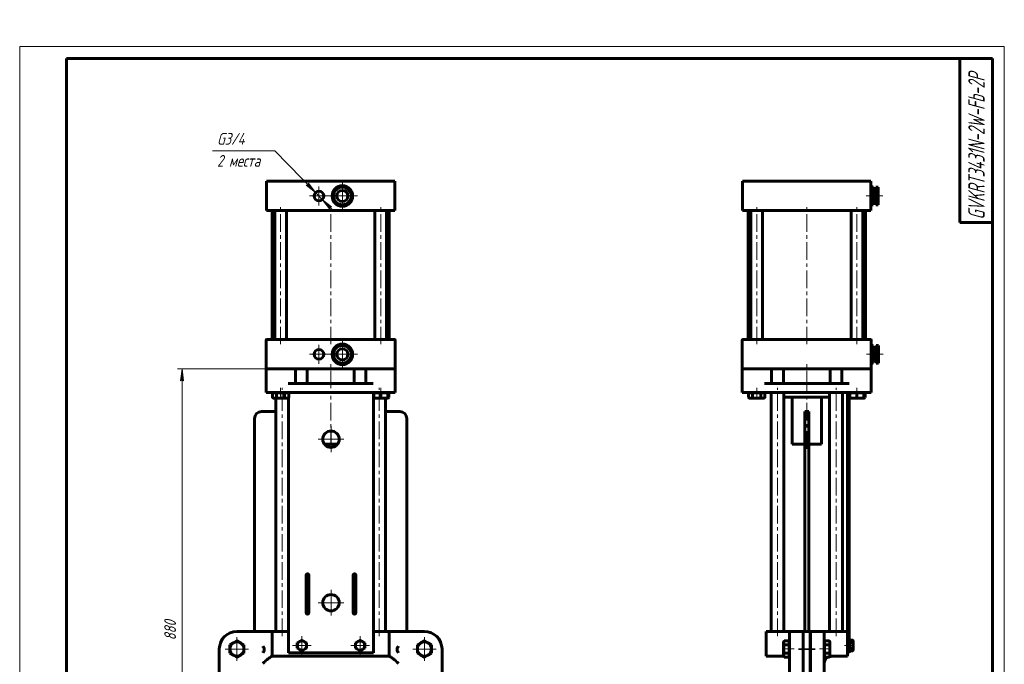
# Model space of a CAD drawing. Header units: millimetres. Extents: x -62 to 420, y 0 to 605.
# Tile 6 of 6: x 0 to 420, y 331 to 605. Entities that reach past the tile are written whole.
import ezdxf

# ---------------------------------------------------------------- set-up
doc = ezdxf.new("R2010")
doc.units = ezdxf.units.MM
for name, pattern in [('K5LT_AXLED', [12, 7.5, -1.5, 1.5, -1.5]), ('K5LT_BASIC', [0]), ('K5LT_THIN', [0])]:
    doc.linetypes.add(name, pattern=pattern)
doc.layers.add('Системный слой', color=7, linetype='Continuous')
doc.layers.add('Системный слой (1)', color=7, linetype='Continuous', true_color=0x6c6c6c)
doc.styles.add('KDIMTEXTSTYLE', font='txt', dxfattribs={"width": 0.96, "oblique": 15, "height": 5})
doc.styles.add('KTEXTSTYLE', font='txt', dxfattribs={"width": 0.96, "height": 5})
doc.dimstyles.new('KDIMSTYLE (0.25)', dxfattribs={"dimtxt": 5, "dimasz": 1, "dimexe": 2, "dimexo": 0, "dimgap": 1, "dimtad": 1, "dimlfac": 4, "dimtxsty": 'KDIMTEXTSTYLE', "dimsah": 1, "dimcen": 0, "dimdle": 1, "dimadec": 0, "dimazin": 0, "dimtfac": 0.667, "dimtmove": 0, "dimatfit": 3, "dimfxl": 1, "dimtvp": 1, "dimtolj": 1, "dimtzin": 0, "dimarcsym": 0})

# ---------------------------------------------------------------- blocks, each defined once
blk = doc.blocks.new('U0')
at = {"layer": 'Системный слой (1)', "color": 150, "linetype": 'K5LT_BASIC', "lineweight": 60, "true_color": 0x0080ff}
for p, q in [((136.21, 466.31), (136.04, 466.32)), ((139.7, 466.08), (139.53, 466.09))]:
    blk.add_line(p, q, dxfattribs=at)
blk = doc.blocks.new('U1')
at = {"layer": 'Системный слой (1)', "color": 150, "linetype": 'K5LT_BASIC', "lineweight": 60, "true_color": 0x0080ff}
for p, q in [((135.88, 466.24), (135.78, 466.1)), ((133.93, 463.33), (133.84, 463.19))]:
    blk.add_line(p, q, dxfattribs=at)
blk = doc.blocks.new('U2')
at = {"layer": 'Системный слой (1)', "color": 150, "linetype": 'K5LT_BASIC', "lineweight": 60, "true_color": 0x0080ff}
for p, q in [((134.42, 532.4), (134.41, 532.23)), ((134.19, 528.91), (134.18, 528.74))]:
    blk.add_line(p, q, dxfattribs=at)
blk = doc.blocks.new('U3')
at = {"layer": 'Системный слой (1)', "color": 150, "linetype": 'K5LT_BASIC', "lineweight": 60, "true_color": 0x0080ff}
for p, q in [((135.6, 459.62), (135.77, 459.6)), ((139.09, 459.38), (139.26, 459.37))]:
    blk.add_line(p, q, dxfattribs=at)
blk = doc.blocks.new('U4')
at = {"layer": 'Системный слой (1)', "color": 150, "linetype": 'K5LT_BASIC', "lineweight": 60, "true_color": 0x0080ff}
for p, q in [((139.93, 465.82), (139.86, 465.97)), ((141.47, 462.69), (141.4, 462.84))]:
    blk.add_line(p, q, dxfattribs=at)
blk = doc.blocks.new('U5')
at = {"layer": 'Системный слой (1)', "color": 150, "linetype": 'K5LT_BASIC', "lineweight": 60, "true_color": 0x0080ff}
for p, q in [((137.81, 534.17), (137.66, 534.1)), ((134.67, 532.63), (134.52, 532.55))]:
    blk.add_line(p, q, dxfattribs=at)
blk = doc.blocks.new('U6')
at = {"layer": 'Системный слой (1)', "color": 150, "linetype": 'K5LT_BASIC', "lineweight": 60, "true_color": 0x0080ff}
for p, q in [((141.37, 462.36), (141.46, 462.5)), ((139.42, 459.46), (139.52, 459.59))]:
    blk.add_line(p, q, dxfattribs=at)
blk = doc.blocks.new('U7')
at = {"layer": 'Системный слой (1)', "color": 150, "linetype": 'K5LT_BASIC', "lineweight": 60, "true_color": 0x0080ff}
for p, q in [((134.26, 528.57), (134.4, 528.48)), ((137.17, 526.63), (137.3, 526.54))]:
    blk.add_line(p, q, dxfattribs=at)
blk = doc.blocks.new('U8')
at = {"layer": 'Системный слой (1)', "color": 150, "linetype": 'K5LT_BASIC', "lineweight": 60, "true_color": 0x0080ff}
for p, q in [((137.49, 526.52), (137.64, 526.6)), ((140.63, 528.07), (140.78, 528.14))]:
    blk.add_line(p, q, dxfattribs=at)
blk = doc.blocks.new('U9')
at = {"layer": 'Системный слой (1)', "color": 150, "linetype": 'K5LT_BASIC', "lineweight": 60, "true_color": 0x0080ff}
for p, q in [((141.11, 531.79), (141.12, 531.95)), ((140.88, 528.3), (140.89, 528.46))]:
    blk.add_line(p, q, dxfattribs=at)
blk = doc.blocks.new('U10')
at = {"layer": 'Системный слой (1)', "color": 150, "linetype": 'K5LT_BASIC', "lineweight": 60, "true_color": 0x0080ff}
for p, q in [((138.14, 534.07), (138, 534.16)), ((141.04, 532.12), (140.9, 532.21))]:
    blk.add_line(p, q, dxfattribs=at)
blk = doc.blocks.new('U11')
at = {"layer": 'Системный слой (1)', "color": 150, "linetype": 'K5LT_BASIC', "lineweight": 60, "true_color": 0x0080ff}
for p, q in [((133.83, 463.01), (133.9, 462.86)), ((135.37, 459.87), (135.44, 459.72))]:
    blk.add_line(p, q, dxfattribs=at)
blk = doc.blocks.new('U12')
at = {"layer": 'Системный слой (1)', "color": 150, "linetype": 'K5LT_BASIC', "lineweight": 60, "true_color": 0x0080ff}
for p, q in [((157.02, 444.16), (157.17, 444.21)), ((157.17, 444.21), (157.32, 444.28)), ((157.32, 444.28), (157.48, 444.36))]:
    blk.add_line(p, q, dxfattribs=at)
blk = doc.blocks.new('U13')
at = {"layer": 'Системный слой (1)', "color": 150, "linetype": 'K5LT_BASIC', "lineweight": 60, "true_color": 0x0080ff}
for p, q in [((114.67, 446.6), (114.67, 446.4)), ((114.67, 444.32), (114.67, 335.55))]:
    blk.add_line(p, q, dxfattribs=at)
blk = doc.blocks.new('D0')
at = {"layer": 'Системный слой (1)'}
for points in [[(69.91, 451.6), (69.26, 456.6), (68.6, 451.6), (69.26, 452.1)], [(69.26, 236.6), (69.91, 241.6), (69.26, 241.1), (68.6, 241.6)]]:
    blk.add_hatch(color=7, dxfattribs=at).paths.add_polyline_path(points)
at = {"layer": 'Системный слой (1)', "color": 7, "linetype": 'K5LT_THIN', "lineweight": 18}
for p, q in [((114.59, 456.6), (67.26, 456.6)), ((68.6, 451.6), (69.26, 456.6)), ((69.26, 456.6), (69.91, 451.6)), ((69.26, 452.1), (68.6, 451.6)), ((69.91, 451.6), (69.26, 452.1)), ((69.26, 236.6), (68.6, 241.6)), ((68.6, 241.6), (69.26, 241.1)), ((69.26, 241.1), (69.91, 241.6)), ((69.91, 241.6), (69.26, 236.6)), ((132.65, 236.6), (67.26, 236.6))]:
    blk.add_line(p, q, dxfattribs=at)
blk.add_wipeout([(68.26, 340.92), (60.87, 340.92), (60.87, 351.82), (68.26, 351.82)]).dxf.layer = 'Системный слой (1)'
blk.add_line((69.26, 456.6), (69.26, 236.6), dxfattribs=at)
at = {"layer": 'Системный слой (1)', "color": 7, "insert": (61.67, 340.92), "char_height": 5, "attachment_point": 1, "rotation": 90, "style": 'KTEXTSTYLE'}
blk.add_mtext('\\fArial|b0|c204|p34;\\H5.0;\\W1.000;\\Q15;\\fGOST Type AU|b0|i0|c204|p34;\\Q15;\\W0.960;880', dxfattribs=at)
blk = doc.blocks.new('KDIMARROW_01')
at = {"layer": 'Системный слой'}
blk.add_hatch(color=0, dxfattribs=at).paths.add_polyline_path([(0, 0), (-5, 0.66), (-4.5, 0), (-5, -0.66)])
at = {"layer": 'Системный слой', "color": 0, "linetype": 'K5LT_THIN', "lineweight": 18}
for p, q in [((-4.5, 0), (-5, 0.66)), ((-5, 0.66), (0, 0)), ((0, 0), (-5, -0.66)), ((-5, -0.66), (-4.5, 0))]:
    blk.add_line(p, q, dxfattribs=at)
at = {"layer": 'Системный слой (1)', "color": 0, "linetype": 'K5LT_THIN', "lineweight": 18}
blk.add_line((132.65, 236.6), (132.4, 236.6), dxfattribs=at)
blk = doc.blocks.new('D5')
at = {"layer": 'Системный слой (1)'}
for points in [[(126.23, 531.81), (123.21, 535.85), (123.09, 535.03), (122.27, 534.93)], [(133.04, 525.76), (129.08, 528.88), (132.09, 524.84), (132.22, 525.66)]]:
    blk.add_hatch(color=7, dxfattribs=at).paths.add_polyline_path(points)
at = {"layer": 'Системный слой (1)', "color": 7, "linetype": 'K5LT_THIN', "lineweight": 18}
for p, q in [((126.23, 531.81), (108.9, 549.6)), ((126.23, 531.81), (121.34, 536.82)), ((123.09, 535.03), (122.27, 534.93)), ((122.27, 534.93), (126.23, 531.81)), ((123.21, 535.85), (123.09, 535.03)), ((126.23, 531.81), (123.21, 535.85)), ((129.08, 528.88), (126.23, 531.81)), ((129.08, 528.88), (132.09, 524.84)), ((133.04, 525.76), (129.08, 528.88)), ((129.08, 528.88), (133.96, 523.87)), ((132.09, 524.84), (132.22, 525.66)), ((132.22, 525.66), (133.04, 525.76))]:
    blk.add_line(p, q, dxfattribs=at)
blk.add_wipeout([(84.18, 541.22), (84.18, 557.98), (105.99, 557.98), (105.99, 541.22)]).dxf.layer = 'Системный слой (1)'
blk.add_line((108.9, 549.6), (82.18, 549.6), dxfattribs=at)
at = {"layer": 'Системный слой (1)', "color": 7, "char_height": 5, "attachment_point": 1, "style": 'KTEXTSTYLE'}
for s, insert in [('\\fArial|b0|c204|p34;\\H5.0;\\W1.000;\\Q15;\\fGOST Type AU|b0|i0|c204|p34;\\Q15;\\W0.960;G3/4', (84.18, 557.19)), ('\\fArial|b0|c204|p34;\\H5.0;\\W1.000;\\Q15;\\fGOST Type AU|b0|i0|c204|p34;\\Q15;\\W0.960;2 места', (84.18, 547.81))]:
    blk.add_mtext(s, dxfattribs=dict(at, insert=insert))
blk = doc.blocks.new('U14')
at = {"layer": 'Системный слой (1)', "color": 30, "linetype": 'K5LT_AXLED', "lineweight": 18, "true_color": 0xff8000}
for q in [(127.65, 466.89), (123.61, 462.85), (131.69, 462.85), (127.65, 458.8)]:
    blk.add_line((127.65, 462.85), q, dxfattribs=at)
blk = doc.blocks.new('U15')
at = {"layer": 'Системный слой (1)', "color": 30, "linetype": 'K5LT_AXLED', "lineweight": 18, "true_color": 0xff8000}
for q in [(127.65, 534.39), (123.61, 530.35), (131.69, 530.35), (127.65, 526.3)]:
    blk.add_line((127.65, 530.35), q, dxfattribs=at)
blk = doc.blocks.new('U16')
at = {"layer": 'Системный слой (1)', "color": 30, "linetype": 'K5LT_AXLED', "lineweight": 18, "true_color": 0xff8000}
for q in [(137.65, 469.22), (131.28, 462.85), (144.03, 462.85), (137.65, 456.47)]:
    blk.add_line((137.65, 462.85), q, dxfattribs=at)
blk = doc.blocks.new('U17')
at = {"layer": 'Системный слой (1)', "color": 30, "linetype": 'K5LT_AXLED', "lineweight": 18, "true_color": 0xff8000}
for q in [(137.65, 536.72), (131.28, 530.35), (144.03, 530.35), (137.65, 523.97)]:
    blk.add_line((137.65, 530.35), q, dxfattribs=at)
blk = doc.blocks.new('U18')
at = {"layer": 'Системный слой (1)', "color": 30, "linetype": 'K5LT_AXLED', "lineweight": 18, "true_color": 0xff8000}
for q in [(120.4, 342.69), (116.4, 338.69), (124.4, 338.69), (120.4, 334.69)]:
    blk.add_line((120.4, 338.69), q, dxfattribs=at)
blk = doc.blocks.new('U19')
at = {"layer": 'Системный слой (1)', "color": 30, "linetype": 'K5LT_AXLED', "lineweight": 18, "true_color": 0xff8000}
for q in [(145.19, 342.69), (141.19, 338.69), (149.19, 338.69), (145.19, 334.69)]:
    blk.add_line((145.19, 338.69), q, dxfattribs=at)
blk = doc.blocks.new('U26')
at = {"layer": 'Системный слой (1)', "color": 30, "linetype": 'K5LT_AXLED', "lineweight": 18, "true_color": 0xff8000}
for q in [(92.65, 342.22), (87.65, 337.22), (97.65, 337.22), (92.65, 332.22)]:
    blk.add_line((92.65, 337.22), q, dxfattribs=at)
blk = doc.blocks.new('U32')
at = {"layer": 'Системный слой (1)', "color": 30, "linetype": 'K5LT_AXLED', "lineweight": 18, "true_color": 0xff8000}
for q in [(132.8, 362.45), (127.3, 356.96), (138.29, 356.96), (132.8, 351.46)]:
    blk.add_line((132.8, 356.96), q, dxfattribs=at)
blk = doc.blocks.new('U33')
at = {"layer": 'Системный слой (1)', "color": 30, "linetype": 'K5LT_AXLED', "lineweight": 18, "true_color": 0xff8000}
for q in [(132.8, 432.15), (127.3, 426.65), (138.29, 426.65), (132.8, 421.16)]:
    blk.add_line((132.8, 426.65), q, dxfattribs=at)
blk = doc.blocks.new('U43')
at = {"layer": 'Системный слой (1)', "color": 30, "linetype": 'K5LT_AXLED', "lineweight": 18, "true_color": 0xff8000}
for q in [(172.65, 342.22), (167.65, 337.22), (177.65, 337.22), (172.65, 332.22)]:
    blk.add_line((172.65, 337.22), q, dxfattribs=at)
blk = doc.blocks.new('U46')
at = {"layer": 'Системный слой (1)', "color": 150, "linetype": 'K5LT_BASIC', "lineweight": 60, "true_color": 0x0080ff}
for p, q in [((353.88, 444.25), (353.96, 444.21)), ((353.96, 444.21), (354.04, 444.18)), ((354.04, 444.18), (354.12, 444.16))]:
    blk.add_line(p, q, dxfattribs=at)
blk = doc.blocks.new('U47')
at = {"layer": 'Системный слой (1)', "color": 150, "linetype": 'K5LT_BASIC', "lineweight": 60, "true_color": 0x0080ff}
for p, q in [((360.12, 444.16), (360.27, 444.21)), ((360.27, 444.21), (360.42, 444.28)), ((360.42, 444.28), (360.58, 444.36))]:
    blk.add_line(p, q, dxfattribs=at)
blk = doc.blocks.new('U48')
at = {"layer": 'Системный слой (1)', "color": 150, "linetype": 'K5LT_BASIC', "lineweight": 60, "true_color": 0x0080ff}
for p, q in [((324.38, 334.1), (325.95, 334.1)), ((328.18, 334.1), (328.38, 334.1))]:
    blk.add_line(p, q, dxfattribs=at)
blk = doc.blocks.new('U49')
at = {"layer": 'Системный слой (1)', "color": 150, "linetype": 'K5LT_BASIC', "lineweight": 60, "true_color": 0x0080ff}
for start, end in [(117.2179, 180), (90, 102.802)]:
    blk.add_arc((346.19, 331.03), 3.06, start, end, dxfattribs=at)
blk = doc.blocks.new('U53')
at = {"color": 7, "linetype": 'K5LT_THIN', "lineweight": 18}
for p, q in [((0, 0), (0, 594)), ((0, 594), (420, 594)), ((420, 594), (420, 0))]:
    blk.add_line(p, q, dxfattribs=at)
at = {"color": 150, "linetype": 'K5LT_BASIC', "lineweight": 60, "true_color": 0x0080ff}
for p, q in [((20, 5), (20, 589)), ((20, 589), (415, 589)), ((401, 519), (401, 589)), ((415, 589), (415, 5)), ((415, 519), (401, 519))]:
    blk.add_line(p, q, dxfattribs=at)
at = {"color": 7, "insert": (404.64, 520.27), "char_height": 7, "attachment_point": 1, "rotation": 90, "style": 'KTEXTSTYLE'}
blk.add_mtext('\\fArial|b0|c204|p34;\\H5.0;\\W1.000;\\Q15;\\fGOST Type AU|b0|i0|c204|p34;\\Q15;\\W0.762;\\H7.00;GVKRT3431N-2W-Fb-2P', dxfattribs=at)

msp = doc.modelspace()

# ---------------------------------------------------------------- linework, layer by layer
at = {"layer": 'Системный слой (1)', "color": 150, "linetype": 'K5LT_BASIC', "lineweight": 60, "true_color": 0x0080ff}
for p, q in [((105.2757, 536.597), (108.9007, 536.597)), ((105.2757, 524.097), (105.2757, 536.597)), ((108.9007, 536.597), (156.4007, 536.597)), ((156.4007, 536.597), (160.0257, 536.597)), ((160.0257, 524.097), (160.0257, 536.597)), ((308.3752, 536.597), (312.0002, 536.597)), ((308.3752, 524.097), (308.3752, 536.597)), ((312.0002, 536.597), (359.5002, 536.597)), ((359.5002, 536.597), (363.1252, 536.597)), ((363.1252, 524.097), (363.1252, 536.597)), ((363.1252, 534.722), (363.3752, 534.722)), ((363.3752, 534.722), (363.3752, 525.972)), ((363.3752, 534.1901), (364.1252, 534.1901)), ((364.1252, 534.1901), (364.1252, 534.1708)), ((364.1252, 534.1708), (364.1252, 532.5526)), ((365.2502, 534.097), (365.2502, 526.597)), ((365.2502, 534.097), (366.2502, 534.097)), ((366.2502, 534.097), (366.2502, 526.597)), ((364.1252, 533.097), (365.2502, 533.097)), ((364.1252, 532.5526), (364.1252, 532.3968)), ((364.1252, 532.3968), (364.1252, 528.7412)), ((363.1252, 525.972), (363.3752, 525.972)), ((363.3752, 526.5038), (364.1252, 526.5038)), ((364.1252, 528.7412), (364.1252, 528.5729)), ((364.1252, 528.5729), (364.1252, 526.5355)), ((364.1252, 527.597), (365.2502, 527.597)), ((364.1252, 526.5355), (364.1252, 526.5038)), ((365.2502, 526.597), (366.2502, 526.597)), ((105.2757, 524.097), (108.9007, 524.097)), ((107.6507, 469.097), (107.6507, 524.097)), ((108.7838, 469.097), (108.7838, 524.097)), ((108.9007, 524.097), (156.4007, 524.097)), ((113.7838, 469.097), (113.7838, 524.097)), ((151.5175, 469.097), (151.5175, 524.097)), ((156.4007, 524.097), (160.0257, 524.097)), ((156.5175, 469.097), (156.5175, 524.097)), ((157.6507, 469.097), (157.6507, 524.097)), ((308.3752, 524.097), (312.0002, 524.097)), ((310.7502, 469.097), (310.7502, 524.097)), ((311.8833, 469.097), (311.8833, 524.097)), ((312.0002, 524.097), (359.5002, 524.097)), ((316.8833, 469.097), (316.8833, 524.097)), ((354.617, 469.097), (354.617, 524.097)), ((359.5002, 524.097), (363.1252, 524.097)), ((359.617, 469.097), (359.617, 524.097)), ((360.7502, 469.097), (360.7502, 524.097)), ((105.1507, 468.972), (105.1507, 456.722)), ((108.9007, 469.097), (105.2757, 469.097)), ((156.4007, 469.097), (108.9007, 469.097)), ((160.0257, 469.097), (156.4007, 469.097)), ((160.1507, 456.722), (160.1507, 468.972)), ((308.2502, 468.972), (308.2502, 456.722)), ((312.0002, 469.097), (308.3752, 469.097)), ((359.5002, 469.097), (312.0002, 469.097)), ((363.1252, 469.097), (359.5002, 469.097)), ((363.2502, 456.722), (363.2502, 468.972)), ((363.2502, 467.222), (363.5002, 467.222)), ((363.5002, 467.222), (363.5002, 458.472)), ((363.5002, 466.3214), (364.2502, 466.3214)), ((364.2502, 466.3214), (364.2502, 466.2381)), ((364.2502, 466.2381), (364.2502, 463.1933)), ((365.3752, 466.597), (366.3752, 466.597)), ((365.3752, 466.597), (365.3752, 459.097)), ((366.3752, 466.597), (366.3752, 459.097)), ((364.2502, 465.597), (365.3752, 465.597)), ((364.2502, 463.1933), (364.2502, 463.0062)), ((364.2502, 463.0062), (364.2502, 459.7193)), ((363.2502, 458.472), (363.5002, 458.472)), ((363.5002, 459.3725), (364.2502, 459.3725)), ((364.2502, 460.097), (365.3752, 460.097)), ((364.2502, 459.7193), (364.2502, 459.615)), ((364.2502, 459.615), (364.2502, 459.3729)), ((364.2502, 459.3729), (364.2502, 459.3725)), ((365.3752, 459.097), (366.3752, 459.097)), ((108.2132, 456.597), (105.1507, 456.597)), ((105.1507, 456.597), (105.1507, 446.597)), ((108.2132, 456.597), (114.5882, 456.597)), ((115.4542, 456.597), (114.5882, 456.597)), ((115.4542, 456.597), (149.8472, 456.597)), ((117.6507, 450.347), (117.6507, 456.597)), ((122.6507, 456.597), (122.6507, 450.347)), ((142.6507, 456.597), (142.6507, 450.347)), ((147.6507, 456.597), (147.6507, 450.347)), ((150.7132, 456.597), (149.8472, 456.597)), ((150.7132, 456.597), (157.0882, 456.597)), ((160.1507, 456.597), (157.0882, 456.597)), ((160.1507, 446.597), (160.1507, 456.597)), ((311.3127, 456.597), (308.2502, 456.597)), ((308.2502, 456.597), (308.2502, 446.597)), ((311.3127, 456.597), (317.6877, 456.597)), ((318.5537, 456.597), (317.6877, 456.597)), ((318.5537, 456.597), (352.9467, 456.597)), ((320.7502, 450.347), (320.7502, 456.597)), ((325.7502, 456.597), (325.7502, 450.347)), ((345.7502, 456.597), (345.7502, 450.347)), ((350.7502, 456.597), (350.7502, 450.347)), ((353.8127, 456.597), (352.9467, 456.597)), ((353.8127, 456.597), (360.1877, 456.597)), ((363.2502, 456.597), (360.1877, 456.597)), ((363.2502, 446.597), (363.2502, 456.597)), ((114.5882, 450.347), (150.7132, 450.347)), ((317.6877, 450.347), (353.8127, 450.347)), ((105.1507, 446.597), (108.2132, 446.597)), ((107.8197, 446.3969), (107.8197, 444.3649)), ((107.8197, 446.3969), (108.6858, 446.3969)), ((108.2132, 446.597), (157.0882, 446.597)), ((108.2838, 446.3969), (108.2838, 446.597)), ((108.6858, 446.3969), (109.5518, 446.3969)), ((109.5518, 446.3969), (111.2838, 446.3969)), ((109.5518, 446.3969), (109.5518, 444.3649)), ((111.2838, 446.3969), (113.0159, 446.3969)), ((113.0159, 446.3969), (113.8819, 446.3969)), ((113.0159, 446.3969), (113.0159, 444.3649)), ((113.8819, 446.3969), (114.7479, 446.3969)), ((114.2838, 446.3969), (114.2838, 446.597)), ((114.7479, 446.3969), (114.7479, 444.3649)), ((150.9221, 335.5536), (150.9221, 446.597)), ((151.0175, 446.3969), (151.0175, 446.597)), ((151.0175, 446.3969), (152.5175, 446.3969)), ((151.0175, 446.3969), (151.0175, 444.3649)), ((152.5175, 446.3969), (154.0175, 446.3969)), ((154.0175, 446.3969), (154.0175, 444.3649)), ((154.0175, 446.3969), (155.5175, 446.3969)), ((155.5175, 446.3969), (157.0175, 446.3969)), ((157.0175, 446.3969), (157.0175, 446.597)), ((157.0175, 446.3969), (157.0175, 444.3649)), ((157.0175, 446.3969), (157.4816, 446.3969)), ((157.0882, 446.597), (160.1507, 446.597)), ((157.4816, 446.3969), (157.4816, 444.3649)), ((308.2502, 446.597), (311.3127, 446.597)), ((310.9192, 446.3969), (310.9192, 444.3649)), ((310.9192, 446.3969), (311.7853, 446.3969)), ((311.3127, 446.597), (360.1877, 446.597)), ((311.3833, 446.3969), (311.3833, 446.597)), ((311.7853, 446.3969), (312.6513, 446.3969)), ((312.6513, 446.3969), (312.6513, 444.3649)), ((312.6513, 446.3969), (314.3833, 446.3969)), ((314.3833, 446.3969), (316.1154, 446.3969)), ((316.1154, 446.3969), (316.9814, 446.3969)), ((316.1154, 446.3969), (316.1154, 444.3649)), ((316.9814, 446.3969), (317.8474, 446.3969)), ((317.3833, 446.3969), (317.3833, 446.597)), ((317.8474, 446.3969), (317.8474, 444.3649)), ((320.5002, 344.722), (320.5002, 446.597)), ((326.0002, 344.722), (326.0002, 446.597)), ((345.5002, 344.722), (345.5002, 446.597)), ((351.0002, 344.722), (351.0002, 446.597)), ((353.1252, 446.597), (353.1252, 344.722)), ((353.8752, 446.597), (353.8752, 335.5536)), ((353.8752, 446.3969), (354.117, 446.3969)), ((354.117, 446.3969), (354.117, 446.597)), ((354.117, 446.3969), (355.617, 446.3969)), ((354.117, 446.3969), (354.117, 444.3649)), ((355.617, 446.3969), (357.117, 446.3969)), ((357.117, 446.3969), (357.117, 444.3649)), ((357.117, 446.3969), (358.617, 446.3969)), ((358.617, 446.3969), (360.117, 446.3969)), ((360.117, 446.3969), (360.117, 446.597)), ((360.117, 446.3969), (360.5811, 446.3969)), ((360.117, 446.3969), (360.117, 444.3649)), ((360.1877, 446.597), (363.2502, 446.597)), ((360.5811, 446.3969), (360.5811, 444.3649)), ((108.2838, 444.0969), (107.8197, 444.3649)), ((108.6858, 444.0969), (108.2838, 444.0969)), ((111.2838, 444.0969), (108.6858, 444.0969)), ((109.2757, 344.722), (109.2757, 444.0969)), ((113.8819, 444.0969), (111.2838, 444.0969)), ((114.2838, 444.0969), (113.8819, 444.0969)), ((114.2838, 444.0969), (114.7479, 444.3649)), ((151.0175, 444.0969), (151.0175, 444.3649)), ((152.5175, 444.0969), (151.0175, 444.0969)), ((155.5175, 444.0969), (152.5175, 444.0969)), ((157.0175, 444.0969), (155.5175, 444.0969)), ((156.0257, 344.722), (156.0257, 444.0969)), ((157.0175, 444.3649), (157.0175, 444.0969)), ((157.0175, 444.0969), (157.4816, 444.3649)), ((311.3833, 444.0969), (310.9192, 444.3649)), ((311.7853, 444.0969), (311.3833, 444.0969)), ((314.3833, 444.0969), (311.7853, 444.0969)), ((316.9814, 444.0969), (314.3833, 444.0969)), ((317.3833, 444.0969), (316.9814, 444.0969)), ((317.3833, 444.0969), (317.8474, 444.3649)), ((345.5002, 444.597), (326.0002, 444.597)), ((329.5002, 444.597), (329.5002, 424.597)), ((342.0002, 444.597), (342.0002, 424.597)), ((354.117, 444.0969), (353.8752, 444.2366)), ((354.117, 444.0969), (354.117, 444.3649)), ((355.617, 444.0969), (354.117, 444.0969)), ((358.617, 444.0969), (355.617, 444.0969)), ((360.117, 444.0969), (358.617, 444.0969)), ((360.117, 444.0969), (360.5811, 444.3649)), ((360.117, 444.3649), (360.117, 444.0969)), ((103.2132, 438.472), (109.2757, 438.472)), ((156.0257, 438.472), (162.0882, 438.472)), ((334.8752, 438.472), (334.8752, 435.4095)), ((336.6252, 438.472), (334.8752, 438.472)), ((336.6252, 435.4095), (336.6252, 438.472)), ((100.1507, 344.722), (100.1507, 435.4095)), ((165.1507, 344.722), (165.1507, 435.4095)), ((334.8752, 344.722), (334.8752, 435.4095)), ((336.6252, 344.722), (336.6252, 435.4095)), ((135.6225, 424.597), (129.9716, 424.597)), ((334.8752, 424.597), (329.5002, 424.597)), ((342.0002, 424.597), (336.6252, 424.597)), ((122.1436, 352.7101), (122.1436, 368.6513)), ((123.3936, 368.6513), (123.3936, 352.7101)), ((142.2005, 352.7101), (142.2005, 368.6513)), ((143.4505, 368.6513), (143.4505, 352.7101)), ((92.6507, 344.722), (103.6507, 344.722)), ((107.6507, 344.722), (103.6507, 344.722)), ((107.6507, 344.722), (107.6507, 334.097)), ((111.6507, 344.722), (107.6507, 344.722)), ((114.6721, 344.722), (111.6507, 344.722)), ((153.6507, 344.722), (150.9221, 344.722)), ((157.6507, 344.722), (153.6507, 344.722)), ((157.6507, 334.097), (157.6507, 344.722)), ((161.6507, 344.722), (157.6507, 344.722)), ((161.6507, 344.722), (172.6507, 344.722)), ((322.3752, 344.722), (318.3752, 344.722)), ((318.3752, 344.722), (318.3752, 334.097)), ((324.3752, 344.722), (322.3752, 344.722)), ((328.3752, 344.722), (324.3752, 344.722)), ((328.3752, 337.222), (328.3752, 344.722)), ((328.3752, 344.722), (334.2252, 344.722)), ((334.2252, 344.722), (334.2252, 337.222)), ((334.2502, 337.222), (334.2502, 344.722)), ((334.2502, 344.722), (337.2502, 344.722)), ((337.2502, 344.722), (337.2502, 337.222)), ((337.2752, 344.722), (343.1252, 344.722)), ((337.2752, 337.222), (337.2752, 344.722)), ((343.1252, 344.722), (343.1252, 337.222)), ((347.1252, 344.722), (343.1252, 344.722)), ((347.1252, 344.722), (349.1252, 344.722)), ((353.1252, 344.722), (349.1252, 344.722)), ((353.1252, 334.097), (353.1252, 344.722)), ((92.6507, 340.6861), (91.1507, 339.82)), ((94.1507, 339.82), (92.6507, 340.6861)), ((118.4041, 339.8486), (119.4041, 340.4259)), ((119.4041, 340.4259), (120.4041, 341.0033)), ((120.4041, 341.0033), (121.4041, 340.4259)), ((121.4041, 340.4259), (122.4041, 339.8486)), ((143.19, 339.8486), (144.19, 340.4259)), ((144.19, 340.4259), (145.19, 341.0033)), ((145.19, 341.0033), (146.19, 340.4259)), ((146.19, 340.4259), (147.19, 339.8486)), ((171.1507, 339.82), (172.6507, 340.6861)), ((172.6507, 340.6861), (174.1507, 339.82)), ((325.8752, 340.222), (326.1431, 340.6861)), ((325.8752, 339.82), (325.8752, 340.222)), ((328.1752, 340.6861), (326.1431, 340.6861)), ((328.1752, 340.6861), (328.1752, 339.82)), ((328.1752, 340.222), (328.3752, 340.222)), ((343.3252, 340.222), (343.1252, 340.222)), ((343.3252, 340.6861), (343.3252, 339.82)), ((343.3252, 340.6861), (345.3573, 340.6861)), ((345.6252, 340.222), (345.3573, 340.6861)), ((345.6252, 339.82), (345.6252, 340.222)), ((354.0252, 340.6939), (353.8752, 340.6939)), ((354.0252, 340.4259), (354.0252, 341.0033)), ((354.0252, 341.0033), (355.2966, 341.0033)), ((354.0252, 339.8486), (354.0252, 340.4259)), ((355.4752, 340.6939), (355.2966, 341.0033)), ((355.4752, 340.6939), (355.4752, 340.4259)), ((355.4752, 340.4259), (355.4752, 338.6939)), ((85.1507, 276.7169), (85.1507, 337.222)), ((91.1507, 339.82), (89.6507, 338.954)), ((89.6507, 338.954), (89.6507, 337.222)), ((89.6507, 337.222), (89.6507, 335.4899)), ((95.6507, 338.954), (94.1507, 339.82)), ((95.6507, 337.222), (95.6507, 338.954)), ((95.6507, 335.4899), (95.6507, 337.222)), ((118.4041, 338.6939), (118.4041, 339.8486)), ((118.4041, 337.5392), (118.4041, 338.6939)), ((119.4041, 336.9618), (118.4041, 337.5392)), ((120.4041, 336.3845), (119.4041, 336.9618)), ((121.4041, 336.9618), (120.4041, 336.3845)), ((122.4041, 337.5392), (121.4041, 336.9618)), ((122.4041, 339.8486), (122.4041, 338.6939)), ((122.4041, 338.6939), (122.4041, 337.5392)), ((143.19, 338.6939), (143.19, 339.8486)), ((143.19, 337.5392), (143.19, 338.6939)), ((144.19, 336.9618), (143.19, 337.5392)), ((145.19, 336.3845), (144.19, 336.9618)), ((146.19, 336.9618), (145.19, 336.3845)), ((147.19, 337.5392), (146.19, 336.9618)), ((147.19, 339.8486), (147.19, 338.6939)), ((147.19, 338.6939), (147.19, 337.5392)), ((169.6507, 338.954), (171.1507, 339.82)), ((169.6507, 337.222), (169.6507, 338.954)), ((169.6507, 335.4899), (169.6507, 337.222)), ((174.1507, 339.82), (175.6507, 338.954)), ((175.6507, 338.954), (175.6507, 337.222)), ((175.6507, 337.222), (175.6507, 335.4899)), ((180.1507, 276.7169), (180.1507, 337.222)), ((325.8752, 337.222), (325.8752, 339.82)), ((325.8752, 334.6239), (325.8752, 337.222)), ((328.1752, 338.954), (326.1431, 338.954)), ((328.1752, 339.82), (328.1752, 338.954)), ((328.1752, 338.954), (328.1752, 337.222)), ((328.1752, 337.222), (328.1752, 335.4899)), ((328.3752, 276.7169), (328.3752, 337.222)), ((334.2252, 339.222), (334.2502, 339.222)), ((334.2252, 276.7169), (334.2252, 337.222)), ((334.2502, 276.7169), (334.2502, 337.222)), ((337.2752, 339.222), (337.2502, 339.222)), ((337.2502, 276.7169), (337.2502, 337.222)), ((337.2752, 276.7169), (337.2752, 337.222)), ((343.1252, 276.7169), (343.1252, 337.222)), ((343.3252, 339.82), (343.3252, 338.954)), ((343.3252, 338.954), (345.3573, 338.954)), ((343.3252, 338.954), (343.3252, 337.222)), ((343.3252, 337.222), (343.3252, 335.4899)), ((345.6252, 337.222), (345.6252, 339.82)), ((345.6252, 334.6239), (345.6252, 337.222)), ((354.0252, 336.6939), (353.8752, 336.6939)), ((354.0252, 339.8486), (355.2966, 339.8486)), ((354.0252, 338.6939), (354.0252, 339.8486)), ((354.0252, 337.5392), (354.0252, 338.6939)), ((354.0252, 336.9618), (354.0252, 337.5392)), ((354.0252, 337.5392), (355.2966, 337.5392)), ((354.0252, 336.3845), (354.0252, 336.9618)), ((354.0252, 336.3845), (355.2966, 336.3845)), ((355.4752, 336.6939), (355.2966, 336.3845)), ((355.4752, 338.6939), (355.4752, 336.9618)), ((355.4752, 336.9618), (355.4752, 336.6939)), ((89.6507, 335.4899), (91.1507, 334.6239)), ((91.1507, 334.6239), (92.6507, 333.7579)), ((92.6507, 333.7579), (94.1507, 334.6239)), ((94.1507, 334.6239), (95.6507, 335.4899)), ((107.5393, 334.097), (107.6507, 334.097)), ((107.6507, 334.097), (111.6507, 334.097)), ((111.6507, 334.097), (153.6507, 334.097)), ((114.6721, 335.5536), (150.9221, 335.5536)), ((153.6507, 334.097), (157.6507, 334.097)), ((157.6507, 334.097), (157.7621, 334.097)), ((171.1507, 334.6239), (169.6507, 335.4899)), ((172.6507, 333.7579), (171.1507, 334.6239)), ((174.1507, 334.6239), (172.6507, 333.7579)), ((175.6507, 335.4899), (174.1507, 334.6239)), ((318.3752, 334.097), (322.3752, 334.097)), ((324.3752, 334.097), (322.3752, 334.097)), ((325.8752, 334.222), (325.8752, 334.6239)), ((325.8752, 334.222), (326.1431, 333.7579)), ((328.1752, 335.4899), (326.1431, 335.4899)), ((328.1752, 333.7579), (326.1431, 333.7579)), ((328.1752, 335.4899), (328.1752, 334.6239)), ((328.1752, 334.6239), (328.1752, 333.7579)), ((328.1752, 334.222), (328.3752, 334.222)), ((334.2252, 335.222), (334.2502, 335.222)), ((334.2252, 335.0065), (334.2502, 335.0065)), ((337.2752, 335.222), (337.2502, 335.222)), ((337.2502, 335.0065), (337.2752, 335.0065)), ((343.3252, 334.222), (343.1252, 334.222)), ((343.3252, 335.4899), (343.3252, 334.6239)), ((343.3252, 335.4899), (345.3573, 335.4899)), ((343.3252, 334.6239), (343.3252, 333.7579)), ((343.3252, 333.7579), (345.3573, 333.7579)), ((345.6252, 334.222), (345.3573, 333.7579)), ((345.6252, 334.222), (345.6252, 334.6239)), ((346.1877, 334.097), (347.1252, 334.097)), ((347.1252, 334.097), (349.1252, 334.097)), ((349.1252, 334.097), (353.1252, 334.097)), ((353.1252, 335.5536), (353.8752, 335.5536))]:
    msp.add_line(p, q, dxfattribs=at)
at = {"layer": 'Системный слой (1)', "color": 30, "linetype": 'K5LT_AXLED', "lineweight": 18, "true_color": 0xff8000}
for p, q in [((361.1252, 530.347), (365.3752, 530.347)), ((362.1252, 530.347), (368.2502, 530.347)), ((154.0175, 467.097), (154.0175, 526.097)), ((314.3833, 467.097), (314.3833, 526.097)), ((335.7502, 467.097), (335.7502, 526.097)), ((357.117, 467.097), (357.117, 526.097)), ((361.2502, 462.847), (365.5002, 462.847)), ((362.2502, 462.847), (368.3752, 462.847)), ((335.7502, 448.347), (335.7502, 458.597)), ((153.2757, 342.722), (153.2757, 448.597)), ((154.0175, 444.3969), (154.0175, 448.597)), ((314.3833, 444.3969), (314.3833, 448.597)), ((323.2502, 342.722), (323.2502, 448.597)), ((335.7502, 422.597), (335.7502, 448.597)), ((348.2502, 342.722), (348.2502, 448.597)), ((357.117, 444.3969), (357.117, 448.597)), ((326.1752, 337.222), (330.3752, 337.222)), ((332.2252, 337.222), (336.2502, 337.222)), ((332.2252, 337.0065), (336.2502, 337.0065)), ((335.2502, 337.222), (339.2752, 337.222)), ((335.2502, 337.0065), (339.2752, 337.0065)), ((341.1252, 337.222), (345.3252, 337.222)), ((356.0252, 338.6939), (351.8752, 338.6939))]:
    msp.add_line(p, q, dxfattribs=at)
at = {"layer": 'Системный слой (1)', "color": 150, "linetype": 'K5LT_BASIC', "lineweight": 60, "true_color": 0x0080ff}
for centre, radius in [((137.6507, 530.347), 4.375), ((137.6507, 530.347), 3.75), ((127.6507, 530.347), 2.0424), ((137.6507, 530.347), 2.3813), ((137.6507, 462.847), 4.375), ((137.6507, 462.847), 3.75), ((127.6507, 462.847), 2.0424), ((137.6507, 462.847), 2.3813), ((132.7971, 426.6521), 3.4938), ((132.7971, 356.955), 3.4938)]:
    msp.add_circle(centre, radius, dxfattribs=at)
for centre, radius, start, end in [((137.8928, 534.0026), 0.1875, 56.211378, 116.211378), ((134.6058, 532.3844), 0.1875, 116.211378, 176.211378), ((140.9376, 531.9651), 0.1875, 356.211378, 56.211378), ((134.3638, 528.7288), 0.1875, 176.211378, 236.211378), ((137.4086, 526.6913), 0.1875, 236.211378, 296.211378), ((140.6955, 528.3095), 0.1875, 296.211378, 356.211378), ((105.2757, 468.972), 0.125, 90, 180), ((136.0325, 466.1339), 0.1875, 86.211378, 146.211378), ((160.0257, 468.972), 0.125, 0, 90), ((308.3752, 468.972), 0.125, 90, 180), ((363.1252, 468.972), 0.125, 0, 90), ((133.995, 463.089), 0.1875, 146.211378, 206.211378), ((139.6881, 465.8918), 0.1875, 26.211378, 86.211378), ((141.3063, 462.6049), 0.1875, 326.211378, 26.211378), ((135.6132, 459.8021), 0.1875, 206.211378, 266.211378), ((139.2689, 459.56), 0.1875, 266.211378, 326.211378), ((105.2757, 456.722), 0.125, 180, 270), ((160.0257, 456.722), 0.125, 270, 0), ((308.3752, 456.722), 0.125, 180, 270), ((363.1252, 456.722), 0.125, 270, 0), ((103.2132, 435.4095), 3.0625, 90, 180), ((162.0882, 435.4095), 3.0625, 0, 90), ((122.7686, 368.6513), 0.625, 0, 180), ((142.8255, 368.6513), 0.625, 0, 180), ((122.7686, 352.7101), 0.625, 180, 0), ((142.8255, 352.7101), 0.625, 180, 0), ((92.6507, 337.222), 7.5, 90, 180), ((172.6507, 337.222), 7.5, 0, 90), ((92.6507, 337.222), 3, 60, 120), ((120.4041, 338.6939), 2, 120, 180), ((120.4041, 338.6939), 2, 60, 120), ((120.4041, 338.6939), 2, 0, 60), ((145.19, 338.6939), 2, 120, 180), ((145.19, 338.6939), 2, 60, 120), ((145.19, 338.6939), 2, 0, 60), ((172.6507, 337.222), 3, 60, 120), ((92.6507, 337.222), 3, 120, 180), ((92.6507, 337.222), 3, 180, 240), ((92.6507, 337.222), 3, 0, 60), ((92.6507, 337.222), 3, 300, 0), ((102.2757, 337.0065), 2, 313.432537, 46.567463), ((120.4041, 338.6939), 2, 180, 240), ((120.4041, 338.6939), 2, 240, 300), ((120.4041, 338.6939), 2, 300, 0), ((145.19, 338.6939), 2, 180, 240), ((145.19, 338.6939), 2, 240, 300), ((145.19, 338.6939), 2, 300, 0), ((163.0257, 337.0065), 2, 133.432537, 226.567463), ((172.6507, 337.222), 3, 120, 180), ((172.6507, 337.222), 3, 180, 240), ((172.6507, 337.222), 3, 0, 60), ((172.6507, 337.222), 3, 300, 0), ((92.6507, 337.222), 3, 240, 300), ((172.6507, 337.222), 3, 240, 300)]:
    msp.add_arc(centre, radius, start, end, dxfattribs=at)
for points in [[(107.8197, 444.3649), (108.2838, 444.0969), (108.6858, 444.0969)], [(108.6858, 444.0969), (109.0877, 444.0969), (109.5518, 444.3649)], [(109.5518, 444.3649), (110.48, 444.0969), (111.2838, 444.0969)], [(111.2838, 444.0969), (112.0877, 444.0969), (113.0159, 444.3649)], [(113.0159, 444.3649), (113.48, 444.0969), (113.8819, 444.0969)], [(113.8819, 444.0969), (114.2838, 444.0969), (114.7479, 444.3649)], [(151.0175, 444.3649), (151.8214, 444.0969), (152.5175, 444.0969)], [(152.5175, 444.0969), (153.2137, 444.0969), (154.0175, 444.3649)], [(154.0175, 444.3649), (154.8214, 444.0969), (155.5175, 444.0969)], [(155.5175, 444.0969), (156.2137, 444.0969), (157.0175, 444.3649)], [(310.9192, 444.3649), (311.3833, 444.0969), (311.7853, 444.0969)], [(311.7853, 444.0969), (312.1872, 444.0969), (312.6513, 444.3649)], [(312.6513, 444.3649), (313.5795, 444.0969), (314.3833, 444.0969)], [(314.3833, 444.0969), (315.1872, 444.0969), (316.1154, 444.3649)], [(316.1154, 444.3649), (316.5795, 444.0969), (316.9814, 444.0969)], [(316.9814, 444.0969), (317.3833, 444.0969), (317.8474, 444.3649)], [(354.117, 444.3649), (354.9209, 444.0969), (355.617, 444.0969)], [(355.617, 444.0969), (356.3132, 444.0969), (357.117, 444.3649)], [(357.117, 444.3649), (357.9209, 444.0969), (358.617, 444.0969)], [(358.617, 444.0969), (359.3132, 444.0969), (360.117, 444.3649)], [(326.1431, 340.6861), (325.8752, 340.222), (325.8752, 339.82)], [(345.3573, 340.6861), (345.6252, 340.222), (345.6252, 339.82)], [(355.4752, 340.4259), (355.4752, 340.6939), (355.2966, 341.0033)], [(355.2966, 339.8486), (355.4752, 340.158), (355.4752, 340.4259)], [(325.8752, 339.82), (325.8752, 339.4181), (326.1431, 338.954)], [(326.1431, 338.954), (325.8752, 338.0258), (325.8752, 337.222)], [(325.8752, 337.222), (325.8752, 336.4181), (326.1431, 335.4899)], [(345.6252, 339.82), (345.6252, 339.4181), (345.3573, 338.954)], [(345.3573, 338.954), (345.6252, 338.0258), (345.6252, 337.222)], [(345.6252, 337.222), (345.6252, 336.4181), (345.3573, 335.4899)], [(355.4752, 338.6939), (355.4752, 339.2298), (355.2966, 339.8486)], [(355.2966, 337.5392), (355.4752, 338.158), (355.4752, 338.6939)], [(355.4752, 336.9618), (355.4752, 337.2298), (355.2966, 337.5392)], [(355.2966, 336.3845), (355.4752, 336.6939), (355.4752, 336.9618)], [(326.1431, 335.4899), (325.8752, 335.0258), (325.8752, 334.6239)], [(325.8752, 334.6239), (325.8752, 334.222), (326.1431, 333.7579)], [(345.3573, 335.4899), (345.6252, 335.0258), (345.6252, 334.6239)], [(345.6252, 334.6239), (345.6252, 334.222), (345.3573, 333.7579)]]:
    msp.add_rational_spline(points, [1, 1.0379548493, 1], degree=2, dxfattribs=at)
for points, knots in [([(107.5393, 334.097), (107.4446, 334.097), (107.2827, 334.0177), (106.8627, 333.7411), (106.6051, 333.545), (105.9692, 333.0371), (105.5213, 332.6586), (104.5864, 331.8535), (104.0994, 331.4271), (103.6507, 331.0345)], [6.16444446, 6.16444446, 6.16444446, 6.16444446, 6.64893002, 6.64893002, 7.13341557, 7.13341557, 7.84885112, 7.84885112, 8.56428667, 8.56428667, 8.56428667, 8.56428667]), ([(161.6507, 331.0345), (161.202, 331.4271), (160.7149, 331.8535), (159.7801, 332.6586), (159.3322, 333.0371), (158.6962, 333.545), (158.4387, 333.7411), (158.0186, 334.0177), (157.8567, 334.097), (157.7621, 334.097)], [0, 0, 0, 0, 0.71543555, 0.71543555, 1.4308711, 1.4308711, 1.91535665, 1.91535665, 2.3998422, 2.3998422, 2.3998422, 2.3998422])]:
    msp.add_open_spline(points, degree=3, knots=knots, dxfattribs=at)

# ---------------------------------------------------------------- block references
at = {"layer": 'Системный слой (1)'}
for name in ['U5', 'U10', 'U2', 'U9', 'U7', 'U8', 'U14', 'U1', 'U0', 'U11', 'U6', 'U4', 'U3', 'U13', 'U12', 'U46', 'U47', 'U19', 'U43', 'U48', 'U49']:
    msp.add_blockref(name, (0, 0), dxfattribs=at)

# ---------------------------------------------------------------- next in the draw order: dimensions: what is measured, and where the dimension line sits
at = {"layer": 'Системный слой (1)', "color": 7}
dim = msp.add_diameter_dim_2p(p1=(133.3504, 524.4943), p2=(121.951, 536.1996), text='\\fGOST Type AU|b0|c204|p34;\\H5.0;\\W0.960;\\Q15;\\fGOST Type AU|b0|c204|p34;\\H5.0;\\W0.960;\\Q15;\\fGOST Type AU|b0|i0|c204|p34;\\Q15;G3/4\\X\\fGOST Type AU|b0|c204|p34;\\H5.0;\\W0.960;\\Q15;\\fGOST Type AU|b0|i0|c204|p34;\\Q15;2 места', dimstyle='KDIMSTYLE (0.25)', override={"dimtih": 1, "dimtoh": 1, "dimblk1": 'KDIMARROW_01', "dimblk2": 'KDIMARROW_01', "dimclrt": 7, "dimtmove": 1, "dimatfit": 2, "dimtolj": 1}, dxfattribs=at)
dim.commit()
dim.dimension.update_dxf_attribs({"geometry": 'D5', "text_midpoint": (106.9007, 549.6001)})
dim = msp.add_linear_dim(base=(69.2557, 456.597), p1=(132.6507, 236.597), p2=(114.5882, 456.597), angle=90, dimstyle='KDIMSTYLE (0.25)', override={"dimexo": 0, "dimpost": '\\fGOST Type AU|b0|c204|p34;\\H5.0;\\W0.960;\\Q15;<>', "dimblk1": 'KDIMARROW_01', "dimblk2": 'KDIMARROW_01', "dimse1": 0, "dimse2": 0, "dimclrt": 7, "dimtol": 1, "dimtp": 0, "dimtm": 0, "dimtdec": 5, "dimtolj": 1}, dxfattribs=at)
dim.commit()
dim.dimension.update_dxf_attribs({"geometry": 'D0', "text_midpoint": (69.2557, 346.597), "dimtype": 160})

# ---------------------------------------------------------------- next in the draw order: linework, layer by layer
at = {"layer": 'Системный слой (1)', "color": 30, "linetype": 'K5LT_AXLED', "lineweight": 18, "true_color": 0xff8000}
for p, q in [((111.2838, 467.097), (111.2838, 526.097)), ((132.6507, 467.097), (132.6507, 526.097)), ((132.6507, 448.347), (132.6507, 458.597)), ((111.2838, 444.3969), (111.2838, 448.597)), ((112.0257, 342.722), (112.0257, 448.597)), ((132.6507, 422.597), (132.6507, 446.597))]:
    msp.add_line(p, q, dxfattribs=at)

# ---------------------------------------------------------------- next in the draw order: block references
msp.add_blockref('U53', (0, 0))
at = {"layer": 'Системный слой (1)'}
for name in ['U15', 'U17', 'U16', 'U33', 'U32', 'U26', 'U18']:
    msp.add_blockref(name, (0, 0), dxfattribs=at)

doc.saveas('drawing.dxf')
